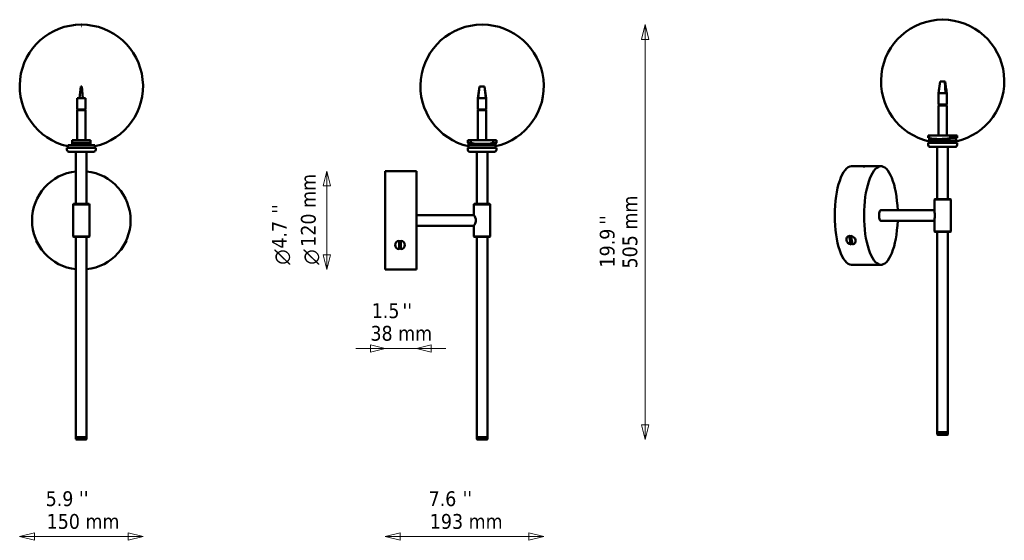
# Model space of a CAD drawing. Header units: millimetres. Extents: x 277 to 1476, y 285 to 919.
import ezdxf

# ---------------------------------------------------------------- set-up
doc = ezdxf.new("R2010")
doc.units = ezdxf.units.MM
doc.header["$LTSCALE"] = 6
for name, color, linetype, lineweight in [('Symbol (ISO)', 7, 'Continuous', 25), ('Widoczne (ISO)', 7, 'Continuous', 50), ('Wymiar (ISO)', 7, 'Continuous', 25)]:
    doc.layers.add(name, color=color, linetype=linetype, lineweight=lineweight)
doc.styles.add('Styl tekstu27', font='AIGDT___.TTF')
doc.styles.add('Tekst notatki (ISO)', font='tahoma.ttf')

msp = doc.modelspace()

# ---------------------------------------------------------------- linework, layer by layer
at = {"layer": 'Widoczne (ISO)', "linetype": 'Continuous', "lineweight": 50}
for p, q in [((351.9, 912.6), (351.6, 912.6)), ((351.9, 912.6), (351.6, 912.6)), ((840.1, 912.6), (839.9, 912.6)), ((840.1, 912.6), (839.9, 912.6)), ((1401.2, 918.6), (1401, 918.6)), ((1401.2, 918.6), (1401, 918.6)), ((351.9, 910.6), (351.6, 910.6)), ((840.1, 910.6), (839.9, 910.6)), ((1398, 843.1), (1396.1, 829.1)), ((1398, 843.1), (1399.1, 843.1)), ((1399.1, 843.1), (1402.6, 843.1)), ((1402.6, 843.1), (1403.7, 843.1)), ((1403.7, 843.1), (1404.2, 843.1)), ((1403.7, 843.1), (1404.7, 829.1)), ((1404.2, 843.1), (1405.5, 833.8)), ((351, 837.2), (349.7, 823.2)), ((351, 837.2), (352.5, 837.2)), ((352.5, 837.2), (353.7, 823.2)), ((835, 823.2), (837, 837.2)), ((837, 837.2), (835.4, 823.2)), ((837, 837.2), (838.1, 837.2)), ((838.1, 837.2), (841.9, 837.2)), ((841.9, 837.2), (843, 837.2)), ((843, 837.2), (844.6, 823.2)), ((843, 837.2), (845, 823.2)), ((1396.1, 829.1), (1396.1, 829.1)), ((1404.7, 829.1), (1396.1, 829.1)), ((1396.1, 815.1), (1396.1, 829.1)), ((1406.1, 829.1), (1404.7, 829.1)), ((1406.1, 815.1), (1406.1, 829.1)), ((349.7, 823.2), (346.7, 823.2)), ((346.7, 809.2), (346.7, 823.2)), ((353.7, 823.2), (349.7, 823.2)), ((356.7, 823.2), (353.7, 823.2)), ((356.7, 809.2), (356.7, 823.2)), ((835.4, 823.2), (835, 823.2)), ((835, 809.2), (835, 823.2)), ((844.6, 823.2), (835.4, 823.2)), ((845, 823.2), (844.6, 823.2)), ((845, 809.2), (845, 823.2)), ((346.7, 809.2), (356.7, 809.2)), ((356.7, 808.2), (346.7, 808.2)), ((346.7, 808.2), (346.7, 771.7)), ((347.5, 809.2), (347.5, 808.2)), ((348.5, 809.2), (348.5, 808.2)), ((351, 808.2), (351, 809.2)), ((354.5, 809.2), (354.5, 808.2)), ((355.9, 808.2), (355.9, 809.2)), ((356, 809.2), (356, 808.2)), ((356.7, 808.2), (356.7, 771.7)), ((835, 809.2), (845, 809.2)), ((845, 808.2), (835, 808.2)), ((835, 808.2), (835, 771.7)), ((835.7, 809.2), (835.7, 808.2)), ((836.8, 809.2), (836.8, 808.2)), ((839.2, 808.2), (839.2, 809.2)), ((842.7, 809.2), (842.7, 808.2)), ((844.2, 808.2), (844.2, 809.2)), ((844.2, 809.2), (844.2, 808.2)), ((845, 808.2), (845, 771.7)), ((1396.1, 815.1), (1406.1, 815.1)), ((1406.1, 814.1), (1396.1, 814.1)), ((1396.1, 814.1), (1396.1, 777.7)), ((1396.9, 815.1), (1396.9, 814.1)), ((1397.1, 815.1), (1397.1, 814.1)), ((1399, 814.1), (1399, 815.1)), ((1402.6, 815.1), (1402.6, 814.1)), ((1404.8, 814.1), (1404.8, 815.1)), ((1405.4, 815.1), (1405.4, 814.1)), ((1406.1, 814.1), (1406.1, 777.7)), ((362.7, 771.7), (340.7, 771.7)), ((340.7, 771.7), (340.7, 768.5)), ((362.7, 768.5), (340.7, 768.5)), ((340.7, 768.5), (340.7, 767.2)), ((341.2, 768.3), (341.2, 765.7)), ((362.2, 768.3), (362.2, 765.7)), ((362.7, 768.5), (362.7, 771.7)), ((362.7, 767.2), (362.7, 768.5)), ((826.4, 771.7), (822.5, 771.7)), ((822.5, 768.5), (822.5, 771.7)), ((826.4, 768.5), (822.5, 768.5)), ((823.5, 768.3), (823.5, 765.7)), ((826.4, 771.7), (853.6, 771.7)), ((826.4, 768.5), (826.4, 771.7)), ((827.3, 768.3), (827.3, 765.7)), ((852.7, 768.3), (852.7, 765.7)), ((857.5, 771.7), (853.6, 771.7)), ((853.6, 771.7), (853.6, 768.5)), ((857.5, 768.5), (853.6, 768.5)), ((856.5, 768.3), (856.5, 765.7)), ((857.5, 768.5), (857.5, 771.7)), ((1384.6, 777.7), (1383.6, 777.7)), ((1383.6, 774.5), (1383.6, 777.7)), ((1384.6, 774.5), (1383.6, 774.5)), ((1418.6, 768.6), (1383.6, 768.6)), ((1383.6, 766.1), (1383.6, 768.6)), ((1384.6, 777.7), (1410.1, 777.7)), ((1384.6, 774.5), (1384.6, 777.7)), ((1384.6, 774.2), (1384.6, 771.6)), ((1417.6, 771.6), (1384.6, 771.6)), ((1384.6, 768.6), (1384.6, 771.6)), ((1385.6, 771.6), (1384.6, 771.6)), ((1385.6, 774.2), (1385.6, 771.6)), ((1409.5, 774.2), (1409.5, 771.6)), ((1417.6, 771.6), (1409.5, 771.6)), ((1418.6, 777.7), (1410.1, 777.7)), ((1410.1, 777.7), (1410.1, 774.5)), ((1418.6, 774.5), (1410.1, 774.5)), ((1417.6, 774.2), (1417.6, 771.6)), ((1417.6, 768.6), (1417.6, 771.6)), ((1418.6, 774.5), (1418.6, 777.7)), ((1418.6, 766.1), (1418.6, 768.6)), ((369.2, 762.7), (334.2, 762.7)), ((334.2, 760.2), (334.2, 762.7)), ((368.2, 765.7), (335.2, 765.7)), ((335.2, 762.7), (335.2, 765.7)), ((366.7, 757.7), (336.7, 757.7)), ((362.2, 765.7), (341.2, 765.7)), ((345.2, 694.2), (345.2, 757.7)), ((358.2, 694.2), (358.2, 757.7)), ((368.2, 762.7), (368.2, 765.7)), ((369.2, 760.2), (369.2, 762.7)), ((857.5, 762.7), (822.5, 762.7)), ((822.5, 760.2), (822.5, 762.7)), ((856.5, 765.7), (823.5, 765.7)), ((823.5, 762.7), (823.5, 765.7)), ((827.3, 765.7), (823.5, 765.7)), ((855, 757.7), (825, 757.7)), ((833.5, 694.2), (833.5, 757.7)), ((846.5, 694.2), (846.5, 757.7)), ((856.5, 765.7), (852.7, 765.7)), ((856.5, 762.7), (856.5, 765.7)), ((857.5, 760.2), (857.5, 762.7)), ((1416.1, 763.6), (1386.1, 763.6)), ((1394.6, 700.1), (1394.6, 763.6)), ((1407.6, 700.1), (1407.6, 763.6)), ((722, 734.2), (722, 614.2)), ((722, 734.2), (734, 734.2)), ((739, 734.2), (734, 734.2)), ((746, 734.2), (741, 734.2)), ((746, 734.2), (760, 734.2)), ((760, 614.2), (760, 734.2)), ((1290.2, 740.1), (1301.1, 740.1)), ((1304.2, 740.1), (1301.1, 740.1)), ((1301.2, 740.1), (1301.1, 740.1)), ((1304.2, 740.1), (1306.1, 740.1)), ((1312.8, 740.1), (1306.1, 740.1)), ((1312.8, 740.1), (1325.9, 740.1)), ((1391.6, 700.1), (1391.1, 699.6)), ((1411.1, 699.6), (1391.1, 699.6)), ((1391.1, 685.7), (1391.1, 699.6)), ((1391.6, 700.1), (1410.6, 700.1)), ((1410.6, 700.1), (1411.1, 699.6)), ((1411.1, 660.6), (1411.1, 699.6)), ((342.2, 694.2), (341.7, 693.7)), ((361.7, 693.7), (341.7, 693.7)), ((341.7, 654.7), (341.7, 693.7)), ((342.2, 694.2), (361.2, 694.2)), ((361.2, 694.2), (361.7, 693.7)), ((361.7, 654.7), (361.7, 693.7)), ((830.5, 694.2), (830, 693.7)), ((850, 693.7), (830, 693.7)), ((830, 680.7), (830, 693.7)), ((830.5, 694.2), (849.5, 694.2)), ((849.5, 694.2), (850, 693.7)), ((850, 654.7), (850, 693.7)), ((1325.9, 686.6), (1391.1, 686.6)), ((760, 680.7), (830, 680.7)), ((1325.9, 673.6), (1391.1, 673.6)), ((1391.1, 660.6), (1391.1, 674.6)), ((760, 667.7), (830, 667.7)), ((830, 654.7), (830, 667.7)), ((1391.1, 660.6), (1411.1, 660.6)), ((1391.6, 660.1), (1391.1, 660.6)), ((1410.6, 660.1), (1391.6, 660.1)), ((1394.6, 416.1), (1394.6, 660.1)), ((1407.6, 416.1), (1407.6, 660.1)), ((1410.6, 660.1), (1411.1, 660.6)), ((296.8, 649.3), (302.7, 639)), ((341.7, 654.7), (361.7, 654.7)), ((342.2, 654.2), (341.7, 654.7)), ((361.2, 654.2), (342.2, 654.2)), ((345.2, 410.2), (345.2, 654.2)), ((358.2, 410.2), (358.2, 654.2)), ((361.2, 654.2), (361.7, 654.7)), ((400.7, 639), (406.7, 649.3)), ((739, 639), (739, 649.3)), ((741, 649.3), (741, 639)), ((830, 654.7), (850, 654.7)), ((830.5, 654.2), (830, 654.7)), ((849.5, 654.2), (830.5, 654.2)), ((833.5, 410.2), (833.5, 654.2)), ((846.5, 410.2), (846.5, 654.2)), ((849.5, 654.2), (850, 654.7)), ((1289.4, 645), (1287.4, 655.3)), ((1289.6, 648.2), (1288.5, 654.1)), ((1289.3, 655.3), (1291.3, 645)), ((722, 614.2), (760, 614.2)), ((1290.2, 620.1), (1325.9, 620.1)), ((358.2, 410.2), (345.2, 410.2)), ((345.2, 407.7), (345.2, 410.2)), ((345.2, 410.2), (358.2, 410.2)), ((358.2, 407.7), (358.2, 410.2)), ((846.5, 410.2), (833.5, 410.2)), ((833.5, 407.7), (833.5, 410.2)), ((833.5, 410.2), (846.5, 410.2)), ((846.5, 407.7), (846.5, 410.2)), ((1407.6, 416.1), (1394.6, 416.1)), ((1394.6, 413.6), (1394.6, 416.1)), ((1394.6, 416.1), (1407.6, 416.1)), ((1394.6, 413.6), (1407.6, 413.6)), ((1395.1, 413.1), (1394.6, 413.6)), ((1407.1, 413.1), (1395.1, 413.1)), ((1407.1, 413.1), (1407.6, 413.6)), ((1407.6, 413.6), (1407.6, 416.1)), ((345.2, 407.7), (358.2, 407.7)), ((345.7, 407.2), (345.2, 407.7)), ((357.7, 407.2), (345.7, 407.2)), ((357.7, 407.2), (358.2, 407.7)), ((833.5, 407.7), (846.5, 407.7)), ((834, 407.2), (833.5, 407.7)), ((846, 407.2), (834, 407.2)), ((846, 407.2), (846.5, 407.7))]:
    msp.add_line(p, q, dxfattribs=at)
for centre, radius, start, end in [((351.6, 837.6), 75, 90, 257.3777), ((351.6, 837.6), 75, 89.9154, 90), ((351.9, 837.6), 75, 90, 90.0846), ((351.9, 837.6), 75, 282.6223, 90), ((839.9, 837.6), 75, 90, 257.3777), ((839.9, 837.6), 75, 89.9154, 90), ((840.1, 837.6), 75, 90, 90.0846), ((840.1, 837.6), 75, 282.6223, 90), ((1401, 843.6), 75, 90, 257.3777), ((1401, 843.6), 75, 89.9154, 90), ((1401.2, 843.6), 75, 90, 90.0846), ((1401.2, 843.6), 75, 282.6223, 90), ((840, 841.4), 75, 256.5066, 257.291), ((840, 841.4), 74.2, 259.4287, 280.5713), ((840, 841.4), 75, 282.709, 283.4934), ((1401.1, 847.4), 75, 256.5066, 257.291), ((1401.1, 847.4), 75, 282.709, 283.4934), ((336.7, 760.2), 2.5, 180, 270), ((338.9, 765.5), 0.2, 63.3828, 80.0088), ((351.7, 841.4), 75, 261.5662, 261.9522), ((351.7, 841.4), 75, 278.0478, 278.4338), ((364.6, 765.5), 0.2, 99.9912, 116.6172), ((366.7, 760.2), 2.5, 270, 0), ((825, 760.2), 2.5, 180, 270), ((855, 760.2), 2.5, 270, 0), ((1386.1, 766.1), 2.5, 180, 270), ((1416.1, 766.1), 2.5, 270, 0), ((351.7, 674.2), 60, 96.2192, 263.7808), ((351.7, 674.2), 60, 276.2192, 83.7808)]:
    msp.add_arc(centre, radius, start, end, dxfattribs=at)
for centre, major_axis, ratio, start_param, end_param in [((1397.4, 847.4), (0, -74.2), 0.939693, 6.098681, 6.46769), ((1290.2, 680.1), (0, -60), 0.34202, 3.141593, 6.283185), ((1325.9, 680.1), (0, 60), 0.34202, 4.820935, 10.887028), ((1325.9, 680.1), (0, -6.5), 0.34202, 3.141593, 6.283185), ((740, 644.2), (-6, 0), 0.866025, 4.879837, 7.686534), ((740, 644.2), (6, 0), 0.866025, 4.879837, 7.686534), ((1289.4, 650.1), (-5.16, 3.06), 0.813798, 5.50907, 8.315766), ((1289.4, 650.1), (5.16, -3.06), 0.813798, 5.50907, 8.315766)]:
    msp.add_ellipse(centre, major_axis=major_axis, ratio=ratio, start_param=start_param, end_param=end_param, dxfattribs=at)
for points in [[(1396.1, 829.1), (1396.3, 830.7), (1396.5, 832.3), (1396.8, 833.8)], [(1405.5, 833.8), (1405.7, 832.3), (1405.9, 830.7), (1406.1, 829.1)]]:
    msp.add_open_spline(points, degree=3, dxfattribs=at)
for points, weights in [([(739, 733.9), (739, 734), (739, 734.2)], [1.00423885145, 1.00238294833, 1]), ([(741, 734.2), (741, 734), (741, 733.9)], [1, 1.00238294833, 1.00423885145]), ([(1304.3, 739.9), (1304.2, 740), (1304.2, 740.1)], [1.00423885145, 1.00238294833, 1]), ([(1306.1, 740.1), (1306.1, 740), (1306.2, 739.9)], [1, 1.00238294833, 1.00423885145]), ([(297.2, 649.2), (297, 649.2), (296.8, 649.3)], [1.00423885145, 1.00238294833, 1]), ([(406.7, 649.3), (406.5, 649.2), (406.3, 649.2)], [1, 1.00238294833, 1.00423885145]), ([(1287.4, 655.3), (1287.5, 655.2), (1287.5, 655.2)], [1, 1.00238294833, 1.00423885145]), ([(302.7, 639), (302.8, 639.2), (302.8, 639.4)], [1, 1.00238294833, 1.00423885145]), ([(400.7, 639.4), (400.7, 639.2), (400.7, 639)], [1.00423885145, 1.00238294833, 1]), ([(1289.5, 645.4), (1289.5, 645.2), (1289.4, 645)], [1.00423885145, 1.00238294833, 1])]:
    msp.add_rational_spline(points, weights, degree=2, dxfattribs=at)
for points, knots in [([(741, 733.9), (740.7, 733.9), (740.3, 733.9), (739.7, 733.9), (739.3, 733.9), (739, 733.9)], [1.5257329, 1.5257329, 1.5257329, 1.5257329, 1.623495, 1.623495, 1.7212079, 1.7212079, 1.7212079, 1.7212079]), ([(1306.1, 739.9), (1305.9, 739.9), (1305.6, 739.9), (1305, 739.9), (1304.7, 739.9), (1304.4, 739.9)], [1.5425573, 1.5425573, 1.5425573, 1.5425573, 1.623495, 1.623495, 1.7212079, 1.7212079, 1.7212079, 1.7212079]), ([(1391.7, 680.1), (1391.7, 681), (1391.7, 681.9), (1391.4, 683.5), (1391.3, 684.2), (1391.1, 685.1), (1391.1, 685.4), (1391.1, 685.7)], [0, 0, 0, 0, 0.2555987, 0.2555987, 0.5111975, 0.5111975, 0.6651387, 0.6651387, 0.6651387, 0.6651387]), ([(832.4, 674.2), (832.4, 675), (832.2, 675.9), (831.7, 677.5), (831.4, 678.2), (830.8, 679.3), (830.5, 679.8), (830.1, 680.5), (830, 680.7), (830, 680.7)], [0, 0, 0, 0, 0.255599, 0.255599, 0.511197, 0.511197, 0.764331, 0.764331, 1.017464, 1.017464, 1.017464, 1.017464]), ([(830, 667.7), (830, 667.7), (830.1, 667.8), (830.5, 668.5), (830.8, 669), (831.4, 670.1), (831.7, 670.9), (832.2, 672.4), (832.4, 673.3), (832.4, 674.2)], [3.052391, 3.052391, 3.052391, 3.052391, 3.305524, 3.305524, 3.558657, 3.558657, 3.814256, 3.814256, 4.069855, 4.069855, 4.069855, 4.069855]), ([(1391.1, 674.6), (1391.1, 674.9), (1391.1, 675.2), (1391.3, 676.1), (1391.4, 676.8), (1391.7, 678.4), (1391.7, 679.3), (1391.7, 680.1)], [3.4047162, 3.4047162, 3.4047162, 3.4047162, 3.5586574, 3.5586574, 3.8142561, 3.8142561, 4.0698549, 4.0698549, 4.0698549, 4.0698549]), ([(739, 648.8), (739.3, 648.8), (739.7, 648.8), (740, 648.8), (740.3, 648.8), (740.7, 648.8), (741, 648.8)], [3.149228, 3.149228, 3.149228, 3.149228, 3.24699, 3.24699, 3.24699, 3.3447521, 3.3447521, 3.3447521, 3.3447521]), ([(1287.6, 654.7), (1287.9, 654.8), (1288.2, 654.8), (1288.5, 654.8), (1288.8, 654.8), (1289.1, 654.8), (1289.4, 654.8)], [3.149228, 3.149228, 3.149228, 3.149228, 3.24699, 3.24699, 3.24699, 3.3355883, 3.3355883, 3.3355883, 3.3355883]), ([(741, 639.8), (740.7, 639.7), (740.3, 639.7), (739.7, 639.7), (739.3, 639.7), (739, 639.8)], [1.5257329, 1.5257329, 1.5257329, 1.5257329, 1.623495, 1.623495, 1.7212571, 1.7212571, 1.7212571, 1.7212571]), ([(1291.2, 645.8), (1290.9, 645.7), (1290.6, 645.7), (1290, 645.7), (1289.7, 645.7), (1289.4, 645.8)], [1.5348968, 1.5348968, 1.5348968, 1.5348968, 1.623495, 1.623495, 1.7212571, 1.7212571, 1.7212571, 1.7212571])]:
    msp.add_open_spline(points, degree=3, knots=knots, dxfattribs=at)
at = {"layer": 'Wymiar (ISO)', "lineweight": 18}
for p, q in [((1038.6, 912.6), (1034.1, 894.6)), ((1038.6, 894.6), (1038.6, 912.6)), ((1043.1, 894.6), (1038.6, 912.6)), ((1034.1, 894.6), (1043.1, 894.6)), ((1038.6, 425.2), (1038.6, 894.6)), ((650.9, 734.2), (646.4, 716.2)), ((650.9, 716.2), (650.9, 734.2)), ((655.4, 716.2), (650.9, 734.2)), ((646.4, 716.2), (655.4, 716.2)), ((650.9, 632.2), (650.9, 716.2)), ((646.4, 632.2), (650.9, 614.2)), ((655.4, 632.2), (646.4, 632.2)), ((650.9, 632.2), (650.9, 614.2)), ((650.9, 614.2), (655.4, 632.2)), ((704, 518.2), (686, 518.2)), ((722, 518.2), (704, 522.7)), ((704, 522.7), (704, 513.7)), ((704, 518.2), (722, 518.2)), ((704, 513.7), (722, 518.2)), ((722, 518.2), (760, 518.2)), ((778, 522.7), (760, 518.2)), ((778, 518.2), (760, 518.2)), ((760, 518.2), (778, 513.7)), ((778, 513.7), (778, 522.7)), ((778, 518.2), (796, 518.2)), ((1034.1, 425.2), (1038.6, 407.2)), ((1043.1, 425.2), (1034.1, 425.2)), ((1038.6, 425.2), (1038.6, 407.2)), ((1038.6, 407.2), (1043.1, 425.2)), ((294.6, 293.6), (276.6, 289.1)), ((294.6, 289.1), (276.6, 289.1)), ((276.6, 289.1), (294.6, 284.6)), ((294.6, 284.6), (294.6, 293.6)), ((294.6, 289.1), (408.9, 289.1)), ((426.9, 289.1), (408.9, 293.6)), ((408.9, 293.6), (408.9, 284.6)), ((408.9, 289.1), (426.9, 289.1)), ((408.9, 284.6), (426.9, 289.1)), ((740, 293.6), (722, 289.1)), ((740, 289.1), (722, 289.1)), ((722, 289.1), (740, 284.6)), ((740, 284.6), (740, 293.6)), ((897.1, 289.1), (740, 289.1)), ((915.1, 289.1), (897.1, 293.6)), ((897.1, 293.6), (897.1, 284.6)), ((897.1, 289.1), (915.1, 289.1)), ((897.1, 284.6), (915.1, 289.1))]:
    msp.add_line(p, q, dxfattribs=at)
at = {"layer": 'Wymiar (ISO)', "lineweight": 18, "flags": 128}
for points in [[(1043.1, 894.6), (1038.6, 912.6), (1034.1, 894.6), (1043.1, 894.6)], [(655.4, 716.2), (650.9, 734.2), (646.4, 716.2), (655.4, 716.2)], [(646.4, 632.2), (650.9, 614.2), (655.4, 632.2), (646.4, 632.2)], [(704, 513.7), (722, 518.2), (704, 522.7), (704, 513.7)], [(778, 522.7), (760, 518.2), (778, 513.7), (778, 522.7)], [(1034.1, 425.2), (1038.6, 407.2), (1043.1, 425.2), (1034.1, 425.2)], [(294.6, 293.6), (276.6, 289.1), (294.6, 284.6), (294.6, 293.6)], [(408.9, 284.6), (426.9, 289.1), (408.9, 293.6), (408.9, 284.6)], [(740, 293.6), (722, 289.1), (740, 284.6), (740, 293.6)], [(897.1, 284.6), (915.1, 289.1), (897.1, 293.6), (897.1, 284.6)]]:
    msp.add_lwpolyline(points, dxfattribs=at)
at = {"layer": 'Wymiar (ISO)'}
for points in [[(1043.1, 894.6), (1038.6, 912.6), (1034.1, 894.6), (1043.1, 894.6)], [(655.4, 716.2), (650.9, 734.2), (646.4, 716.2), (655.4, 716.2)], [(646.4, 632.2), (650.9, 614.2), (655.4, 632.2), (646.4, 632.2)], [(704, 513.7), (722, 518.2), (704, 522.7), (704, 513.7)], [(778, 522.7), (760, 518.2), (778, 513.7), (778, 522.7)], [(1034.1, 425.2), (1038.6, 407.2), (1043.1, 425.2), (1034.1, 425.2)], [(294.6, 293.6), (276.6, 289.1), (294.6, 284.6), (294.6, 293.6)], [(408.9, 284.6), (426.9, 289.1), (408.9, 293.6), (408.9, 284.6)], [(740, 293.6), (722, 289.1), (740, 284.6), (740, 293.6)], [(897.1, 284.6), (915.1, 289.1), (897.1, 293.6), (897.1, 284.6)]]:
    msp.add_solid(points, dxfattribs=at)

# ---------------------------------------------------------------- texts
at = {"layer": 'Symbol (ISO)', "char_height": 18, "attachment_point": 1, "rotation": 90, "style": 'Tekst notatki (ISO)'}
for insert in [(584, 682.2), (983.3, 668.8)]:
    msp.add_mtext("\\fTahoma|b0|i0;''", dxfattribs=dict(at, insert=insert))
at = {"layer": 'Symbol (ISO)', "char_height": 18, "attachment_point": 1, "style": 'Tekst notatki (ISO)'}
for insert in [(742.9, 573.3), (348.8, 344.6), (816.2, 344.7)]:
    msp.add_mtext("\\fTahoma|b0|i0;''", dxfattribs=dict(at, insert=insert))
at = {"layer": 'Wymiar (ISO)', "char_height": 18, "attachment_point": 7, "rotation": 90}
for s, insert, style in [('120 mm', (637.6, 642), 'Tekst notatki (ISO)'), ('505 mm', (1029.4, 615.6), 'Tekst notatki (ISO)'), ('4.7', (601.9, 639.8), 'Tekst notatki (ISO)'), ('19.9', (1001.7, 616.8), 'Tekst notatki (ISO)'), ('\\fAIGDT|b0|i0|p0;n', (606.4, 620.2), 'Styl tekstu27'), ('\\fAIGDT|b0|i0|p0;n', (641.8, 620.2), 'Styl tekstu27')]:
    msp.add_mtext(s, dxfattribs=dict(at, insert=insert, style=style))
at = {"layer": 'Wymiar (ISO)', "char_height": 18, "attachment_point": 7, "style": 'Tekst notatki (ISO)'}
for s, insert in [('1.5', (705.5, 554.8)), ('38 mm', (704, 527.3)), ('5.9', (308.3, 325.9)), ('7.6', (774.8, 325.9)), ('150 mm', (309.5, 298.2)), ('193 mm', (776.3, 298.2))]:
    msp.add_mtext(s, dxfattribs=dict(at, insert=insert))

doc.saveas('drawing.dxf')
